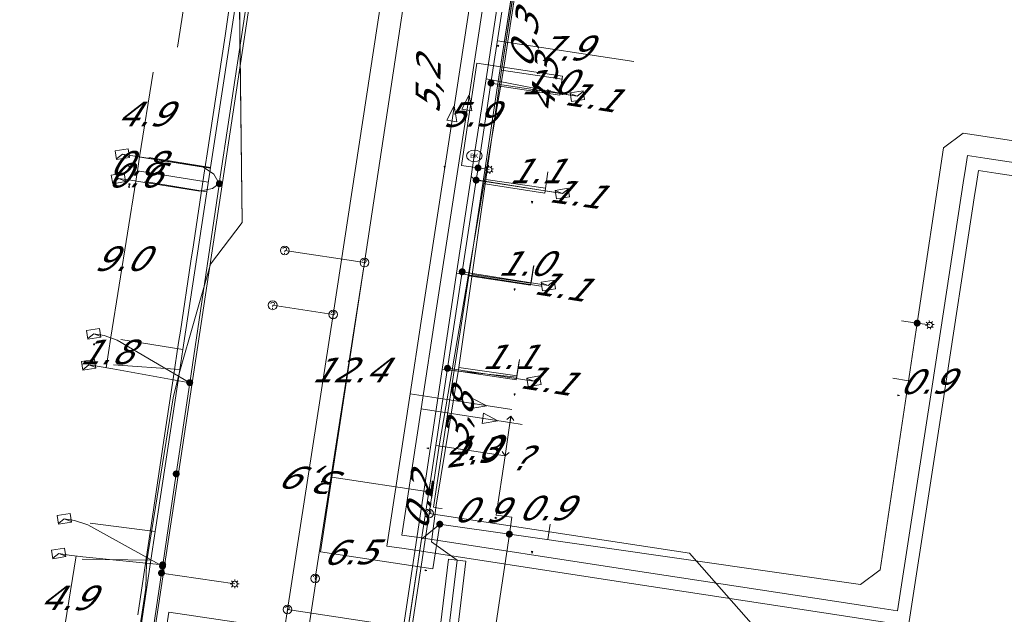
# Model space of a CAD drawing. Header units: metres. Extents: x 124576 to 133557, y 395865 to 402386.
# Tile 146 of 256: x 126493 to 126549, y 399667 to 399700. Entities that reach past the tile are written whole.
import ezdxf
from ezdxf.enums import TextEntityAlignment as Align

# ---------------------------------------------------------------- set-up
doc = ezdxf.new("R2010")
doc.units = ezdxf.units.M
doc.header["$MEASUREMENT"] = 0
for name, color, linetype, lineweight, true_color in [('LG_Datatransport_KPN_BV', 3, 'Continuous', 13, 0x00ff00), ('LG_Datatransport_Reggefiber_Operator_BV', 3, 'Continuous', 13, 0x00ff00), ('LG_Datatransport_Ziggo_BV', 3, 'Continuous', 13, 0x00ff00), ('LG_Laag_Spanning_Enexis_Netbeheer_BV', 7, 'Continuous', 13, 0x960000), ('LG_Midden_Spanning_Enexis_Netbeheer_BV', 7, 'Continuous', 13, 0xd20000), ('LG_Riool_Vrij_Verval_Gemeente_Tilburg_Ruimtelijke_Uitvoering', 7, 'Continuous', 13, 0xca00a0), ('LG_unet-4_Brabant_Water', 5, 'Continuous', 13, 0x0000ff), ('LG_warmte', 7, 'Continuous', 13, 0x008080), ('LG_warmte_Ennatuurlijk_BV', 7, 'Continuous', 13, 0x008080), ('MV_Datatransport_lijn', 3, 'Continuous', 0, 0x00ff00), ('MV_warmte_lijn', 7, 'Continuous', 0, 0x008080)]:
    doc.layers.add(name, color=color, linetype=linetype, lineweight=lineweight, true_color=true_color)
for name, color, linetype, lineweight in [('LG_Datatransport_P_KPN_BV', 7, 'Continuous', 0), ('LG_Laag_Spanning_P_Enexis_Netbeheer_BV', 7, 'Continuous', 0), ('LG_overig_P_Gemeente_Tilburg_Ruimtelijke_Uitvoering', 7, 'Continuous', 0), ('LG_Riool_Vrij_Verval_P_Gemeente_Tilburg_Ruimtelijke_Uitvoering', 7, 'Continuous', 0), ('LG_unet-4_P_Brabant_Water', 7, 'Continuous', 0), ('MV_Datatransport', 7, 'Continuous', 0), ('MV_Laag_Spanning', 7, 'Continuous', 0), ('MV_Laag_Spanning_lijn', 7, 'Continuous', 0), ('MV_Laag_Spanning_pijl', 7, 'Continuous', 0), ('MV_unet-4', 7, 'Continuous', 0), ('MV_warmte', 7, 'Continuous', 0)]:
    doc.layers.add(name, color=color, linetype=linetype, lineweight=lineweight)
doc.styles.add('Klic_Annotatie', font='verdanai.ttf', dxfattribs={"oblique": 20, "height": 1.4})
doc.styles.add('Style-Arial', font='arial.ttf')

# ---------------------------------------------------------------- blocks, each defined once
blk = doc.blocks.new('Mof')
at = {"layer": 'LG_Laag_Spanning_P_Enexis_Netbeheer_BV'}
h = blk.add_hatch(color=256, dxfattribs=at)
edge = h.paths.add_edge_path()
edge.add_arc((0, 0), 2, 0, 360)
blk = doc.blocks.new('DeliveryPoint')
at = {"layer": 'LG_Laag_Spanning_P_Enexis_Netbeheer_BV', "flags": 128}
blk.add_lwpolyline([(-3.75, -2.5), (3.75, -2.5), (3.75, 2.5), (-3.75, 2.5), (-3.75, -2.5)], close=True, dxfattribs=at)
blk.add_lwpolyline([(-3.75, 2.5), (-3.75, 2.16), (0, 0), (3.75, 2.16)], dxfattribs=at)
blk = doc.blocks.new('Streetlight')
at = {"layer": 'LG_Laag_Spanning_P_Enexis_Netbeheer_BV'}
for p, q in [((-1.77, 1.77), (-1.06, 1.06)), ((0, 2.5), (0, 1.5)), ((1.77, 1.77), (1.06, 1.06)), ((-1.06, -1.06), (-1.77, -1.77)), ((0, -1.5), (0, -2.5)), ((1.06, -1.06), (1.77, -1.77))]:
    blk.add_line(p, q, dxfattribs=at)
at = {"layer": 'LG_Laag_Spanning_P_Enexis_Netbeheer_BV', "flags": 128}
for points in [[(-2.5, 0), (-1.5, 0)], [(1.5, 0), (2.5, 0)]]:
    blk.add_lwpolyline(points, dxfattribs=at)
at = {"layer": 'LG_Laag_Spanning_P_Enexis_Netbeheer_BV'}
blk.add_circle((0, 0), 1.5, dxfattribs=at)
blk = doc.blocks.new('m_pijl')
at = {"layer": 'MV_Laag_Spanning_pijl'}
blk.add_hatch(color=7, dxfattribs=at).paths.add_polyline_path([(-1, -0.33), (-1, 0), (-1, 0.33), (0, 0)])
at = {"layer": 'MV_Laag_Spanning_pijl', "flags": 128}
blk.add_lwpolyline([(-1, 0), (-1, 0.33), (0, 0), (-1, -0.33), (-1, 0)], close=True, dxfattribs=at)
blk = doc.blocks.new('FireHydrant')
at = {"layer": 'LG_unet-4_P_Brabant_Water'}
blk.add_ellipse((0, 0), major_axis=(4.45, 0), ratio=0.727642, dxfattribs=at)
at = {"layer": 'LG_unet-4_P_Brabant_Water', "style": 'Style-Arial'}
blk.add_text('BK', height=2.5, dxfattribs=at).set_placement((0, 0), align=Align.MIDDLE_CENTER)
blk = doc.blocks.new('Onbekend_2')
at = {"layer": 'LG_Riool_Vrij_Verval_P_Gemeente_Tilburg_Ruimtelijke_Uitvoering'}
blk.add_hatch(color=256, dxfattribs=at).paths.add_polyline_path([(-0.25, -1.07, -0.262633), (0.23, 0.15), (0.59, 0.47, 0.379827), (0.7, 1.26), (0.69, 1.26, 0.228508), (-0.03, 1.53), (-0.03, 1.52, 0.459053), (-0.82, 0.79), (-1.29, 0.85, -0.414214), (-0.08, 2, -0.243799), (1.09, 1.52, -0.379827), (0.9, 0.11), (0.54, -0.2, 0.262633), (0.23, -1.08), (-0.17, -1.07)])
blk.add_circle((0, 0), 2.5, dxfattribs=at)
at = {"layer": 'LG_Riool_Vrij_Verval_P_Gemeente_Tilburg_Ruimtelijke_Uitvoering', "extrusion": (0, 0, -1)}
blk.add_solid([(0.34, -2.06), (-0.21, -2.06), (0.34, -1.51), (-0.21, -1.51)], dxfattribs=at)
blk = doc.blocks.new('Onbekend_1')
at = {"layer": 'LG_overig_P_Gemeente_Tilburg_Ruimtelijke_Uitvoering'}
blk.add_hatch(color=256, dxfattribs=at).paths.add_polyline_path([(-0.25, -1.07, -0.262633), (0.23, 0.15), (0.59, 0.47, 0.379827), (0.7, 1.26), (0.69, 1.26, 0.228508), (-0.03, 1.53), (-0.03, 1.52, 0.459053), (-0.82, 0.79), (-1.29, 0.85, -0.414214), (-0.08, 2, -0.243799), (1.09, 1.52, -0.379827), (0.9, 0.11), (0.54, -0.2, 0.262633), (0.23, -1.08), (-0.17, -1.07)])
blk.add_circle((0, 0), 2.5, dxfattribs=at)
at = {"layer": 'LG_overig_P_Gemeente_Tilburg_Ruimtelijke_Uitvoering', "extrusion": (0, 0, -1)}
blk.add_solid([(0.34, -2.06), (-0.21, -2.06), (0.34, -1.51), (-0.21, -1.51)], dxfattribs=at)
blk = doc.blocks.new('Onbekend_3')
at = {"layer": 'LG_Datatransport_P_KPN_BV'}
blk.add_hatch(color=256, dxfattribs=at).paths.add_polyline_path([(-0.25, -1.07, -0.262633), (0.23, 0.15), (0.59, 0.47, 0.379827), (0.7, 1.26), (0.69, 1.26, 0.228508), (-0.03, 1.53), (-0.03, 1.52, 0.459053), (-0.82, 0.79), (-1.29, 0.85, -0.414214), (-0.08, 2, -0.243799), (1.09, 1.52, -0.379827), (0.9, 0.11), (0.54, -0.2, 0.262633), (0.23, -1.08), (-0.17, -1.07)])
blk.add_circle((0, 0), 2.5, dxfattribs=at)
at = {"layer": 'LG_Datatransport_P_KPN_BV', "extrusion": (0, 0, -1)}
blk.add_solid([(0.34, -2.06), (-0.21, -2.06), (0.34, -1.51), (-0.21, -1.51)], dxfattribs=at)

msp = doc.modelspace()

# ---------------------------------------------------------------- linework, layer by layer
at = {"layer": 'LG_Datatransport_KPN_BV', "flags": 128}
for points in [[(126588.518, 399795.911), (126581.529, 399796.996), (126551.35, 399801.313), (126536.511, 399803.547), (126535.548, 399797.221), (126526.781, 399739.644), (126520.403, 399697.751), (126516.709, 399676.121), (126516.126, 399672.264)], [(126516.126, 399672.264), (126514.972, 399664.589), (126501.25, 399666.633), (126500.082, 399658.953)], [(126516.126, 399672.264), (126530.994, 399669.996), (126540.287, 399659.451)]]:
    msp.add_lwpolyline(points, dxfattribs=at)
at = {"layer": 'LG_Datatransport_Reggefiber_Operator_BV'}
for p, q in [((126520.255, 399697.597), (126521.19, 399703.588)), ((126505.283, 399702.823), (126505.452, 399688.898)), ((126519.372, 399691.347), (126520.255, 399697.597)), ((126520.255, 399697.597), (126523.73, 399697.081)), ((126518.592, 399685.911), (126519.372, 399691.347)), ((126519.372, 399691.347), (126522.78, 399690.857)), ((126503.646, 399686.505), (126505.452, 399688.898)), ((126501.844, 399680.267), (126503.646, 399686.505)), ((126517.83, 399680.605), (126518.592, 399685.911)), ((126518.592, 399685.911), (126521.94, 399685.43)), ((126501.502, 399678.865), (126501.844, 399680.267)), ((126517.83, 399680.605), (126521.15, 399680.128)), ((126499.978, 399669.435), (126501.502, 399678.865)), ((126516.449, 399663.228), (126517.241, 399669.658)), ((126517.241, 399669.658), (126518.233, 399669.536)), ((126517.442, 399663.106), (126518.233, 399669.536)), ((126499.94, 399667.989), (126499.978, 399669.435)), ((126498.355, 399657.632), (126499.94, 399667.989))]:
    msp.add_line(p, q, dxfattribs=at)
at = {"layer": 'LG_Datatransport_Reggefiber_Operator_BV', "flags": 128}
for points in [[(126527.696, 399659.222), (126516.445, 399660.93), (126516.945, 399663.167), (126517.312, 399666.151), (126517.737, 399669.597), (126516.257, 399670.638), (126516.534, 399672.738), (126517.83, 399680.605), (126518.592, 399685.911), (126519.372, 399691.347), (126520.255, 399697.597), (126521.19, 399703.588), (126522.352, 399710.839), (126523.559, 399718.816), (126524.035, 399721.908), (126524.787, 399726.996), (126525.545, 399731.894), (126526.287, 399736.7), (126527.076, 399742.054), (126527.842, 399747.508), (126528.31, 399750.407)], [(126505.731, 399706.986), (126505.252, 399703.992), (126505.283, 399702.823), (126505.452, 399688.898), (126503.646, 399686.505), (126501.844, 399680.267), (126501.502, 399678.865), (126499.978, 399669.435), (126499.94, 399667.989), (126498.355, 399657.632), (126497.554, 399652.08), (126496.52, 399645.785), (126495.157, 399639.362)]]:
    msp.add_lwpolyline(points, dxfattribs=at)
at = {"layer": 'LG_Datatransport_Ziggo_BV'}
for p, q in [((126520.042, 399696.696), (126521.036, 399703.227)), ((126504.468, 399699.565), (126504.749, 399701.426)), ((126503.447, 399692.815), (126504.468, 399699.565)), ((126519.191, 399691.11), (126520.042, 399696.696)), ((126523.591, 399696.158), (126520.042, 399696.696)), ((126503.262, 399691.594), (126503.447, 399692.815)), ((126502.661, 399687.614), (126503.262, 399691.594)), ((126518.39, 399685.852), (126519.191, 399691.11)), ((126522.739, 399690.572), (126519.191, 399691.11)), ((126502.52, 399686.68), (126502.661, 399687.614)), ((126501.916, 399682.684), (126502.52, 399686.68)), ((126518.39, 399685.852), (126521.928, 399685.315)), ((126501.818, 399682.038), (126501.916, 399682.684)), ((126501.524, 399680.093), (126501.818, 399682.038)), ((126501.032, 399676.834), (126501.524, 399680.093)), ((126500.261, 399671.71), (126501.032, 399676.834)), ((126499.479, 399666.476), (126500.261, 399671.71))]:
    msp.add_line(p, q, dxfattribs=at)
at = {"layer": 'LG_Datatransport_Ziggo_BV', "flags": 128}
for points in [[(126521.112, 399679.892), (126517.564, 399680.43), (126518.39, 399685.852), (126519.191, 399691.11), (126520.042, 399696.696), (126521.036, 399703.227), (126522.075, 399710.051), (126523.385, 399718.655), (126523.61, 399720.135), (126524.915, 399728.707), (126525.144, 399730.208), (126526.451, 399738.791), (126526.68, 399740.294), (126527.987, 399748.877), (126528.327, 399751.106), (126528.819, 399751.03)], [(126528.819, 399751.03), (126528.327, 399751.106), (126527.987, 399748.877), (126526.68, 399740.294), (126526.451, 399738.791), (126525.144, 399730.208), (126524.915, 399728.707), (126523.61, 399720.135), (126523.385, 399718.655), (126522.075, 399710.051), (126521.036, 399703.227), (126520.042, 399696.696), (126519.191, 399691.11), (126518.39, 399685.852), (126521.928, 399685.315)], [(126522.739, 399690.572), (126519.191, 399691.11), (126520.042, 399696.696), (126521.036, 399703.227), (126522.075, 399710.051), (126523.385, 399718.655), (126523.61, 399720.135), (126524.915, 399728.707), (126525.144, 399730.208), (126526.451, 399738.791), (126526.68, 399740.294), (126527.987, 399748.877), (126528.327, 399751.106), (126528.819, 399751.03)], [(126523.591, 399696.158), (126520.042, 399696.696), (126521.036, 399703.227), (126522.075, 399710.051), (126523.385, 399718.655), (126523.61, 399720.135), (126524.915, 399728.707), (126525.144, 399730.208), (126526.451, 399738.791), (126526.68, 399740.294), (126527.987, 399748.877), (126528.327, 399751.106), (126528.819, 399751.03)], [(126521.112, 399679.892), (126517.564, 399680.43), (126518.39, 399685.852)]]:
    msp.add_lwpolyline(points, dxfattribs=at)
at = {"layer": 'LG_Laag_Spanning_Enexis_Netbeheer_BV'}
for p, q in [((126519.66, 399696.857), (126524.595, 399696.106)), ((126518.923, 399692.011), (126519.565, 399691.914)), ((126518.816, 399691.311), (126523.745, 399690.54)), ((126518.019, 399686.077), (126522.937, 399685.294)), ((126544.009, 399683.14), (126544.731, 399683.036)), ((126517.179, 399680.561), (126522.112, 399679.817)), ((126516.103, 399673.495), (126515.692, 399670.798)), ((126516.103, 399673.495), (126515.692, 399670.798)), ((126515.692, 399670.798), (126516.736, 399671.653)), ((126515.692, 399670.798), (126516.736, 399671.653)), ((126515.692, 399670.798), (126514.588, 399663.419)), ((126515.692, 399670.798), (126514.588, 399663.419)), ((126520.712, 399671.085), (126519.476, 399662.773)), ((126500.839, 399668.861), (126505.02, 399668.24))]:
    msp.add_line(p, q, dxfattribs=at)
at = {"layer": 'LG_Laag_Spanning_Enexis_Netbeheer_BV', "flags": 128}
for points in [[(126527.14, 399745.99), (126526.188, 399739.738), (126526.083, 399739.048), (126524.548, 399728.964), (126523.018, 399718.913), (126522.412, 399714.934), (126521.678, 399710.11), (126520.639, 399703.285), (126519.66, 399696.857), (126518.923, 399692.011), (126518.816, 399691.311), (126518.019, 399686.077), (126517.179, 399680.561), (126516.103, 399673.495)], [(126527.14, 399745.99), (126526.188, 399739.738), (126526.083, 399739.048), (126524.548, 399728.964), (126523.018, 399718.913), (126522.412, 399714.934), (126521.678, 399710.11), (126520.639, 399703.285), (126519.66, 399696.857), (126518.923, 399692.011), (126518.816, 399691.311), (126518.019, 399686.077), (126517.179, 399680.561), (126516.103, 399673.495)], [(126506.932, 399709.591), (126506.057, 399703.802), (126504.726, 399694.996), (126504.143, 399691.11), (126504.133, 399691.04), (126502.454, 399679.739), (126501.68, 399674.526), (126500.909, 399669.331), (126500.897, 399669.253), (126500.839, 399668.861), (126499.825, 399662.037), (126499.354, 399658.858), (126498.424, 399652.579), (126497.53, 399646.548), (126497.359, 399645.394), (126496.511, 399639.671), (126496.452, 399639.274), (126496.439, 399639.184), (126495.195, 399638.331), (126494.935, 399638.381), (126490.438, 399639.253)], [(126506.932, 399709.591), (126506.057, 399703.802), (126504.726, 399694.996), (126504.143, 399691.11), (126504.133, 399691.04), (126502.454, 399679.739), (126501.68, 399674.526)], [(126506.057, 399703.802), (126504.726, 399694.996), (126504.143, 399691.11), (126504.133, 399691.04), (126502.454, 399679.739), (126501.68, 399674.526), (126500.909, 399669.331), (126500.897, 399669.253), (126500.839, 399668.861), (126499.825, 399662.037), (126499.354, 399658.858), (126498.424, 399652.579), (126497.53, 399646.548), (126497.359, 399645.394), (126496.511, 399639.671), (126496.452, 399639.274), (126496.439, 399639.184), (126495.195, 399638.331), (126494.935, 399638.381), (126490.438, 399639.253)], [(126506.057, 399703.802), (126504.726, 399694.996), (126504.143, 399691.11), (126504.133, 399691.04), (126502.454, 399679.739), (126501.68, 399674.526), (126502.454, 399679.739), (126501.68, 399674.526)], [(126533.605, 399632.558), (126529.003, 399634.626), (126528.991, 399634.631), (126515.299, 399652.762), (126515.136, 399654.049), (126514.68, 399655.225), (126514.106, 399656.039), (126513.74, 399657.192), (126513.832, 399658.373), (126514.588, 399663.419), (126515.692, 399670.798), (126516.103, 399673.495), (126517.179, 399680.561), (126518.019, 399686.077), (126518.816, 399691.311), (126518.923, 399692.011), (126519.66, 399696.857), (126520.639, 399703.285)], [(126520.639, 399703.285), (126519.66, 399696.857), (126518.923, 399692.011), (126518.816, 399691.311), (126518.019, 399686.077), (126517.179, 399680.561), (126516.103, 399673.495)], [(126556.366, 399655.111), (126532.473, 399658.98), (126525.506, 399660.108), (126522.614, 399660.576), (126520.194, 399660.968), (126515.842, 399661.673), (126514.588, 399663.419), (126515.692, 399670.798), (126516.736, 399671.653), (126516.829, 399671.644), (126520.712, 399671.085), (126540.766, 399668.198), (126541.9, 399669.045), (126544.009, 399683.14), (126545.507, 399693.157), (126546.644, 399693.994), (126567.97, 399690.749), (126570.318, 399690.392)], [(126516.736, 399671.653), (126516.829, 399671.644), (126520.712, 399671.085), (126540.766, 399668.198), (126541.9, 399669.045), (126544.009, 399683.14), (126545.507, 399693.157), (126546.644, 399693.994), (126567.97, 399690.749), (126570.318, 399690.392)], [(126516.736, 399671.653), (126516.829, 399671.644), (126520.712, 399671.085), (126540.766, 399668.198), (126541.9, 399669.045), (126544.009, 399683.14), (126545.507, 399693.157), (126546.644, 399693.994), (126567.97, 399690.749), (126570.318, 399690.392)], [(126516.736, 399671.653), (126516.829, 399671.644), (126520.712, 399671.085), (126540.766, 399668.198), (126541.9, 399669.045), (126544.009, 399683.14), (126545.507, 399693.157), (126546.644, 399693.994), (126567.97, 399690.749), (126570.318, 399690.392)], [(126504.143, 399691.11), (126503.838, 399691.647), (126503.245, 399692.057), (126499.986, 399692.576), (126499.196, 399692.702), (126498.603, 399692.797)], [(126504.143, 399691.11), (126503.749, 399690.838), (126503.025, 399690.674), (126499.766, 399691.194), (126498.976, 399691.32), (126498.383, 399691.414)], [(126502.454, 399679.739), (126498.3, 399682.17), (126497.56, 399682.435), (126496.968, 399682.529)], [(126502.454, 399679.739), (126498.066, 399680.523), (126497.277, 399680.657), (126496.684, 399680.751)], [(126501.68, 399674.526), (126500.909, 399669.331), (126500.897, 399669.253), (126500.839, 399668.861), (126499.825, 399662.037), (126499.354, 399658.858), (126498.424, 399652.579), (126497.53, 399646.548), (126497.359, 399645.394), (126496.511, 399639.671), (126496.452, 399639.274), (126496.439, 399639.184), (126495.195, 399638.331), (126494.935, 399638.381), (126490.438, 399639.253)], [(126500.897, 399669.253), (126496.622, 399671.612), (126495.877, 399671.868), (126495.284, 399671.962)], [(126500.909, 399669.331), (126496.355, 399669.789), (126495.562, 399669.892), (126494.969, 399669.986)]]:
    msp.add_lwpolyline(points, dxfattribs=at)
at = {"layer": 'LG_Midden_Spanning_Enexis_Netbeheer_BV', "flags": 128}
for points in [[(126406.453, 399655.341), (126418.872, 399653.029), (126426.703, 399651.493), (126447.387, 399647.421), (126493.934, 399638.279), (126494.641, 399638.145), (126496.516, 399639.366), (126497.045, 399642.881), (126498.926, 399655.417), (126507.878, 399714.742), (126508.761, 399720.677), (126515.425, 399765.038), (126515.48, 399765.405), (126515.547, 399765.849), (126514.247, 399767.621), (126513.796, 399767.691), (126513.479, 399767.741), (126511.493, 399768.064), (126511.233, 399768.107), (126511.103, 399768.128), (126510.502, 399768.992), (126510.526, 399769.155)], [(126426.703, 399651.493), (126447.387, 399647.421), (126493.934, 399638.279), (126494.641, 399638.145), (126496.516, 399639.366), (126497.045, 399642.881), (126498.926, 399655.417), (126507.878, 399714.742)]]:
    msp.add_lwpolyline(points, dxfattribs=at)
at = {"layer": 'LG_Riool_Vrij_Verval_Gemeente_Tilburg_Ruimtelijke_Uitvoering'}
for p, q in [((126510.65, 399683.63), (126521.06, 399751.76)), ((126512.43, 399686.6), (126521.92, 399749.27)), ((126507.88, 399687.29), (126512.43, 399686.6)), ((126512.43, 399686.6), (126509.62, 399668.55)), ((126507.19, 399684.16), (126510.65, 399683.63)), ((126510.65, 399683.63), (126508.04, 399666.78)), ((126502.76, 399630.63), (126508.04, 399666.78)), ((126508.04, 399666.78), (126545.06, 399661.19))]:
    msp.add_line(p, q, dxfattribs=at)
at = {"layer": 'LG_unet-4_Brabant_Water'}
for p, q in [((126524.19, 399696.16), (126519.38, 399697.1)), ((126500.12, 399692.61), (126503.64, 399692.03)), ((126499.88, 399691.24), (126503.43, 399690.65)), ((126522.52, 399685.26), (126517.7, 399686)), ((126498.52, 399682.21), (126502.06, 399681.63)), ((126498.1, 399680.75), (126501.88, 399680.5)), ((126521.13, 399680.06), (126516.88, 399680.49)), ((126496.77, 399671.71), (126500.47, 399671.23)), ((126496.3, 399669.66), (126500.23, 399669.59))]:
    msp.add_line(p, q, dxfattribs=at)
at = {"layer": 'LG_unet-4_Brabant_Water', "flags": 128}
for points in [[(126424.38, 399652.55), (126458.39, 399645.93), (126459.88, 399645.64), (126465.23, 399644.6), (126495.19, 399638.77), (126495.73, 399639.15), (126496.84, 399646.71), (126497.61, 399652), (126497.78, 399653.12), (126497.82, 399653.4), (126498.66, 399659.07), (126500.23, 399669.59), (126500.47, 399671.23), (126501.88, 399680.5), (126502.06, 399681.63), (126503.43, 399690.65), (126503.6, 399691.77), (126503.64, 399692.03), (126505.34, 399703.08), (126505.63, 399704.95), (126506.47, 399710.38)], [(126518.71, 399692.7), (126519.38, 399697.1), (126520.3, 399703.11), (126520.33, 399703.34), (126521.15, 399709.79)], [(126511.53, 399644.87), (126516.88, 399680.49), (126517.7, 399686), (126518.53, 399691.52), (126518.71, 399692.7)], [(126523.35, 399690.6), (126518.72, 399691.34), (126518.53, 399691.52)]]:
    msp.add_lwpolyline(points, dxfattribs=at)
at = {"layer": 'LG_warmte', "flags": 128}
for points in [[(126518.42, 399696.18), (126518.57, 399695.27), (126518, 399695.36), (126518.42, 399696.18)], [(126517.56, 399695.55), (126517.72, 399694.64), (126517.14, 399694.73), (126517.56, 399695.55)], [(126519.43, 399678.42), (126518.52, 399678.26), (126518.61, 399678.84), (126519.43, 399678.42)], [(126520.06, 399677.56), (126519.15, 399677.41), (126519.24, 399677.99), (126520.06, 399677.56)]]:
    msp.add_lwpolyline(points, dxfattribs=at)
at = {"layer": 'LG_warmte_Ennatuurlijk_BV'}
for p, q in [((126518.353, 399695.746), (126519.977, 399706.349)), ((126515.044, 399679.092), (126518.998, 399678.486)), ((126518.998, 399678.486), (126520.862, 399678.201)), ((126515.671, 399678.236), (126519.625, 399677.631)), ((126519.625, 399677.631), (126520.748, 399677.459)), ((126520.703, 399677.162), (126520.793, 399677.755)), ((126520.703, 399677.162), (126520.793, 399677.755)), ((126520.703, 399677.162), (126520.793, 399677.755)), ((126520.703, 399677.162), (126520.793, 399677.755)), ((126521.44, 399677.353), (126520.748, 399677.459)), ((126521.44, 399677.353), (126520.748, 399677.459)), ((126521.44, 399677.353), (126520.748, 399677.459)), ((126521.44, 399677.353), (126520.748, 399677.459))]:
    msp.add_line(p, q, dxfattribs=at)
at = {"layer": 'LG_warmte_Ennatuurlijk_BV', "flags": 128}
for points in [[(126517.498, 399695.118), (126519.314, 399706.98), (126519.349, 399707.205)], [(126515.671, 399678.236), (126516.536, 399683.884), (126518.353, 399695.746)], [(126515.044, 399679.092), (126515.682, 399683.256), (126517.498, 399695.118)], [(126559.734, 399690.769), (126547.87, 399692.568), (126546.881, 399692.718), (126546.729, 399691.73), (126546.68, 399691.408), (126544.862, 399679.547), (126543.044, 399667.686), (126542.892, 399666.698), (126541.904, 399666.849), (126539.28, 399667.251), (126527.418, 399669.067), (126515.556, 399670.883), (126514.568, 399671.034), (126514.719, 399672.022), (126515.671, 399678.236)], [(126560.362, 399689.915), (126548.498, 399691.714), (126547.509, 399691.864), (126547.357, 399690.876), (126547.308, 399690.554), (126545.49, 399678.693), (126543.672, 399666.832), (126543.52, 399665.844), (126542.532, 399665.995), (126538.426, 399666.624), (126526.564, 399668.439), (126514.702, 399670.255), (126513.714, 399670.406), (126513.865, 399671.394), (126515.044, 399679.092)]]:
    msp.add_lwpolyline(points, dxfattribs=at)
at = {"layer": 'MV_Datatransport_lijn'}
for p, q in [((126523.757, 399697.245), (126523.591, 399696.158)), ((126522.9, 399691.661), (126522.739, 399690.572)), ((126522.095, 399686.402), (126521.928, 399685.315)), ((126521.275, 399680.98), (126521.11, 399679.892)), ((126516.375, 399672.618), (126517.564, 399680.43))]:
    msp.add_line(p, q, dxfattribs=at)
at = {"layer": 'MV_Datatransport_lijn', "flags": 128}
msp.add_lwpolyline([(126516.87, 399672.548), (126516.672, 399672.576), (126516.375, 399672.618)], dxfattribs=at)
at = {"layer": 'MV_Laag_Spanning_lijn'}
for p, q in [((126518.86, 399697.988), (126523.757, 399697.245)), ((126499.591, 399692.639), (126503.639, 399691.994)), ((126517.971, 399692.156), (126518.923, 399692.011)), ((126499.465, 399691.849), (126503.514, 399691.204)), ((126512.43, 399686.597), (126509.921, 399670.079)), ((126543.118, 399683.269), (126544.009, 399683.14)), ((126520.467, 399675.555), (126519.963, 399672.164)), ((126510.566, 399674.338), (126516.103, 399673.495)), ((126520.856, 399672.054), (126520.712, 399671.085)), ((126516.347, 399669.103), (126516.736, 399671.659)), ((126509.718, 399668.745), (126507.173, 399651.993))]:
    msp.add_line(p, q, dxfattribs=at)
at = {"layer": 'MV_Laag_Spanning_pijl'}
for p, q in [((126501.752, 399698.915), (126502.475, 399703.457)), ((126527.83, 399698.091), (126520.028, 399699.274)), ((126518.86, 399697.988), (126517.971, 399692.156)), ((126500.362, 399697.478), (126499.591, 399692.639)), ((126523.757, 399697.245), (126523.606, 399696.257)), ((126499.591, 399692.639), (126499.465, 399691.849)), ((126499.467, 399691.862), (126499.371, 399691.257)), ((126522.918, 399691.783), (126522.757, 399690.695)), ((126497.949, 399682.335), (126499.371, 399691.257)), ((126512.43, 399686.597), (126510.566, 399674.338)), ((126522.101, 399686.44), (126521.949, 399685.452)), ((126497.672, 399680.592), (126497.949, 399682.335)), ((126521.285, 399681.054), (126521.123, 399679.966)), ((126542.627, 399679.988), (126543.517, 399679.853)), ((126520.467, 399675.555), (126516.508, 399676.157)), ((126519.963, 399672.164), (126520.856, 399672.054)), ((126523.038, 399671.66), (126522.91, 399670.769)), ((126509.921, 399670.079), (126516.347, 399669.103)), ((126495.958, 399669.835), (126495.186, 399664.991))]:
    msp.add_line(p, q, dxfattribs=at)
at = {"layer": 'MV_warmte_lijn'}
for p, q in [((126520.467, 399675.555), (126520.805, 399677.83)), ((126520.805, 399677.83), (126520.572, 399677.632)), ((126520.805, 399677.83), (126520.97, 399677.573)), ((126520.467, 399675.555), (126520.302, 399675.812)), ((126520.467, 399675.555), (126520.7, 399675.753))]:
    msp.add_line(p, q, dxfattribs=at)

# ---------------------------------------------------------------- block references
at = {"layer": 'LG_Datatransport_P_KPN_BV', "xscale": 0.1, "yscale": 0.1, "zscale": 0.1}
msp.add_blockref('Onbekend_3', (126516.126, 399672.264), dxfattribs=at)
msp.add_blockref('Onbekend_3', (126516.126, 399672.264), dxfattribs=at)
msp.add_blockref('Onbekend_3', (126516.126, 399672.264), dxfattribs=at)
at = {"layer": 'LG_Laag_Spanning_P_Enexis_Netbeheer_BV', "xscale": 0.1, "yscale": 0.1, "zscale": 0.1}
for name, p in [('Mof', (126519.66, 399696.857)), ('Mof', (126518.923, 399692.011)), ('Mof', (126518.816, 399691.311)), ('Mof', (126504.143, 399691.11)), ('Mof', (126504.143, 399691.11)), ('Mof', (126518.019, 399686.077)), ('Mof', (126544.009, 399683.14)), ('Mof', (126517.179, 399680.561)), ('Mof', (126502.454, 399679.739)), ('Mof', (126502.454, 399679.739)), ('Mof', (126520.712, 399671.085)), ('Mof', (126500.909, 399669.331)), ('Mof', (126500.839, 399668.861)), ('Mof', (126500.897, 399669.253)), ('Streetlight', (126505.02, 399668.24))]:
    msp.add_blockref(name, p, dxfattribs=at)
for name, p, rotation in [('DeliveryPoint', (126524.595, 399696.106), 9), ('DeliveryPoint', (126498.603, 399692.797), 189), ('Streetlight', (126519.565, 399691.914), 9), ('DeliveryPoint', (126498.383, 399691.414), 189), ('DeliveryPoint', (126523.745, 399690.54), 9), ('DeliveryPoint', (126522.937, 399685.294), 9), ('Streetlight', (126544.731, 399683.036), 7.999999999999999), ('DeliveryPoint', (126496.968, 399682.529), 189), ('DeliveryPoint', (126496.684, 399680.751), 189), ('DeliveryPoint', (126522.112, 399679.817), 9), ('Mof', (126501.68, 399674.526), 359), ('Mof', (126516.103, 399673.495), 357), ('DeliveryPoint', (126495.284, 399671.962), 189), ('Mof', (126516.736, 399671.653), 358), ('DeliveryPoint', (126494.969, 399669.986), 189)]:
    msp.add_blockref(name, p, dxfattribs=dict(at, rotation=rotation))
at = {"layer": 'LG_overig_P_Gemeente_Tilburg_Ruimtelijke_Uitvoering', "xscale": 0.1, "yscale": 0.1, "zscale": 0.1}
for p in [(126507.88, 399687.29), (126507.19, 399684.16)]:
    msp.add_blockref('Onbekend_1', p, dxfattribs=at)
at = {"layer": 'LG_Riool_Vrij_Verval_P_Gemeente_Tilburg_Ruimtelijke_Uitvoering', "xscale": 0.1, "yscale": 0.1, "zscale": 0.1}
for p in [(126512.43, 399686.6), (126510.65, 399683.63), (126509.62, 399668.55), (126508.04, 399666.78)]:
    msp.add_blockref('Onbekend_2', p, dxfattribs=at)
at = {"layer": 'LG_unet-4_P_Brabant_Water', "xscale": 0.1, "yscale": 0.1, "zscale": 0.1}
msp.add_blockref('FireHydrant', (126518.71, 399692.7), dxfattribs=at)
at = {"layer": 'MV_Laag_Spanning_pijl'}
for p, xscale, yscale, zscale, rotation in [((126520, 399699), 0.1, 0.1, 0.1, 171), ((126523, 399696), 0.1, 0.1, 0.1, 262), ((126499, 399692), 0.1, 0.1, 0.1, 261), ((126517, 399692), 0.1, 0.1, 0.1, 262), ((126499, 399691), 0.09999999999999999, 0.09999999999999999, 0.09999999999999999, 80), ((126499, 399691), 0.1, 0.1, 0.1, 261), ((126499, 399691), 0.1, 0.1, 0.1, 261), ((126522, 399690), 0.1, 0.1, 0.1, 262), ((126521, 399685), 0.1, 0.1, 0.1, 262), ((126497, 399682), 0.09999999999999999, 0.09999999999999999, 0.09999999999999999, 80), ((126521, 399679), 0.1, 0.1, 0.1, 262), ((126543, 399679), 0.1, 0.1, 0.1, 351.9999999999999), ((126516, 399676), 0.1, 0.1, 0.1, 171), ((126510, 399674), 0.1, 0.1, 0.1, 262), ((126520, 399672), 0.09999999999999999, 0.09999999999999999, 0.09999999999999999, 353), ((126522, 399670), 0.1, 0.1, 0.1, 262), ((126516, 399669), 0.1, 0.1, 0.1, 351.9999999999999)]:
    msp.add_blockref('m_pijl', p, dxfattribs=dict(at, xscale=xscale, yscale=yscale, zscale=zscale, rotation=rotation))

# ---------------------------------------------------------------- texts
at = {"layer": 'MV_Datatransport', "style": 'Klic_Annotatie', "oblique": 20}
for s, rotation, p in [('0,3', 81.6, (126521.529, 399699.221)), ('1.1', 351, (126525.357, 399696.089)), ('1.1', 352, (126524.477, 399690.555)), ('1.1', 351, (126523.618, 399685.271)), ('1.1', 351, (126522.825, 399679.9)), ('3,8', 81.4, (126517.84, 399677.588)), ('3,9', 171.4, (126509.864, 399674.114)), ('0.2', 82, (126515.553, 399672.827))]:
    msp.add_text(s, height=1.4, rotation=rotation, dxfattribs=at).set_placement(p, align=Align.MIDDLE_CENTER)
at = {"layer": 'MV_Laag_Spanning', "style": 'Klic_Annotatie', "oblique": 20}
for s, p in [('7.9', (126523.773, 399698.839)), ('5.9', (126518.416, 399695.072)), ('0.9', (126544.455, 399679.802)), ('4.0', (126518.488, 399676.012)), ('6.5', (126511.528, 399670.05))]:
    msp.add_text(s, height=1.4, rotation=1, dxfattribs=at).set_placement(p, align=Align.MIDDLE_CENTER)
for s, p in [('1.0', (126522.845, 399696.91)), ('4.9', (126499.779, 399695.09)), ('0.8', (126499.33, 399692.276)), ('0.6', (126499.221, 399691.591)), ('1.1', (126522.162, 399691.837)), ('9.0', (126498.462, 399686.827)), ('1.0', (126521.505, 399686.544)), ('1.8', (126497.613, 399681.495)), ('1.1', (126520.606, 399681.212)), ('12.4', (126511.498, 399680.467)), ('0.9', (126518.982, 399672.464)), ('0.9', (126522.691, 399672.575)), ('4.9', (126495.374, 399667.444))]:
    msp.add_text(s, height=1.4, dxfattribs=at).set_placement(p, align=Align.MIDDLE_CENTER)
at = {"layer": 'MV_unet-4', "style": 'Klic_Annotatie', "oblique": 20}
for s, rotation, p in [('5,2', 88.6, (126516.06, 399696.62)), ('4,3', 83.9, (126522.69, 399696.65))]:
    msp.add_text(s, height=1.4, rotation=rotation, dxfattribs=at).set_placement(p, align=Align.MIDDLE_CENTER)
at = {"layer": 'MV_warmte', "style": 'Klic_Annotatie', "oblique": 20}
msp.add_text('2.3', height=1.4, rotation=8, dxfattribs=at).set_placement((126518.467, 399675.756), align=Align.MIDDLE_CENTER)
msp.add_text('?', height=1.4, dxfattribs=at).set_placement((126521.27, 399675.433), align=Align.MIDDLE_CENTER)

doc.saveas('drawing.dxf')
